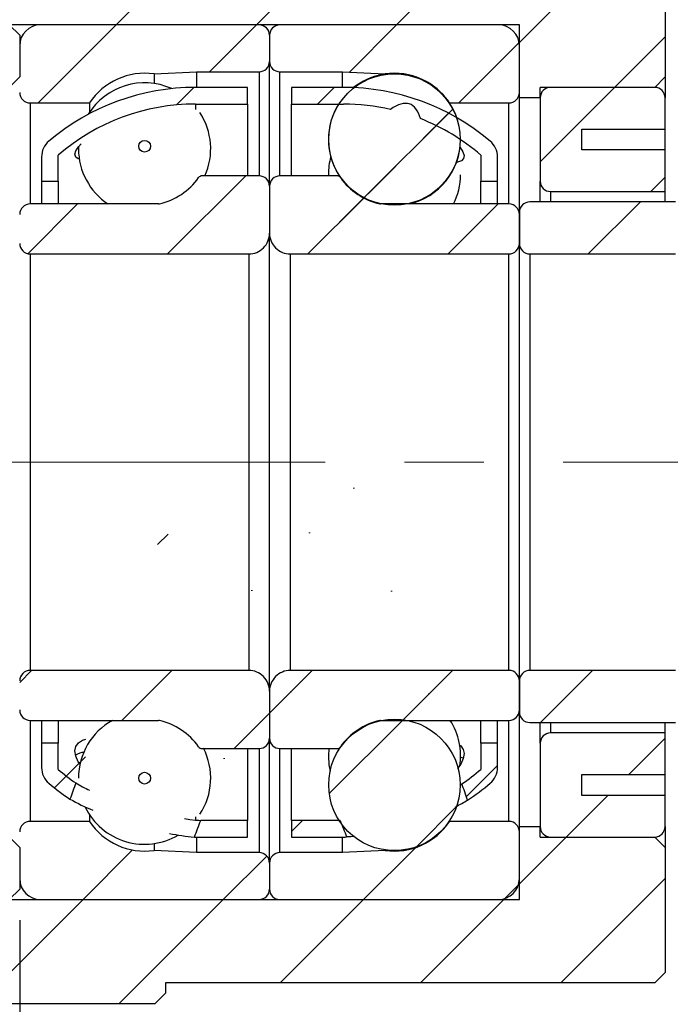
# Model space of a CAD drawing. Header units: millimetres. Extents: x 7 to 295, y 72 to 193.
# Tile 7 of 7: x 247 to 268, y 97 to 129. Entities that reach past the tile are written whole.
import ezdxf

# ---------------------------------------------------------------- set-up
doc = ezdxf.new("R2010")
doc.units = ezdxf.units.MM
doc.linetypes.add('CENTERX2', pattern=[20.319999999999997, 12.7, -2.54, 2.54, -2.54])
doc.layers.add('FORMAT', color=7, linetype='Continuous')
doc.styles.add('SLDTEXTSTYLE0', font='TXT', dxfattribs={"width": 0.75})
doc.dimstyles.new('SLDDIMSTYLE0', dxfattribs={"dimtxt": 3.5, "dimasz": 2.5, "dimexe": 0, "dimexo": 0.0625, "dimgap": 0.875, "dimtad": 1, "dimlfac": 1.5, "dimrnd": 1e-09, "dimzin": 12, "dimdsep": 46, "dimtxsty": 'SLDTEXTSTYLE0', "dimsah": 1, "dimcen": 0.09, "dimadec": 0, "dimazin": 3, "dimtfac": 1, "dimtofl": 0, "dimtmove": 0, "dimatfit": 3, "dimfxl": 0, "dimfrac": 2, "dimtolj": 1, "dimtzin": 12, "dimarcsym": 0})
doc.dimstyles.new('SLDDIMSTYLE3', dxfattribs={"dimtxt": 3.5, "dimasz": 2.5, "dimexe": 0, "dimexo": 0.0625, "dimgap": 0.875, "dimtad": 1, "dimlfac": 1.5, "dimrnd": 1e-09, "dimzin": 12, "dimdsep": 46, "dimtxsty": 'SLDTEXTSTYLE0', "dimsah": 1, "dimcen": 0.09, "dimadec": 0, "dimazin": 3, "dimtfac": 1, "dimtmove": 0, "dimatfit": 0, "dimfxl": 0, "dimfrac": 2, "dimtolj": 1, "dimtzin": 12, "dimarcsym": 0})
pattern_1 = [(45, (0, 0), (-2.245064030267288, 2.245064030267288), [])]

# ---------------------------------------------------------------- blocks, each defined once
blk = doc.blocks.new('_D_15')
at = {"layer": 'FORMAT', "color": 7}
for p, q in [((267.5066999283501, 132.0294654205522), (267.50669992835, 143.0294654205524)), ((275.5066999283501, 127.0294654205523), (275.5066999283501, 143.0294654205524)), ((267.50669992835, 142.0294654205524), (275.5066999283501, 142.0294654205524))]:
    blk.add_line(p, q, dxfattribs=at)
for points in [[(267.50669992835, 142.0294654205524), (270.00669992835, 141.7794654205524), (270.00669992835, 142.2794654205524)], [(275.5066999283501, 142.0294654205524), (273.0066999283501, 142.2794654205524), (273.0066999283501, 141.7794654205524)]]:
    blk.add_solid(points, dxfattribs=at)
at = {"layer": 'FORMAT', "color": 7, "insert": (269.0299159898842, 146.5412023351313), "char_height": 3.5, "attachment_point": 1, "style": 'SLDTEXTSTYLE0'}
blk.add_mtext('12', dxfattribs=at)
blk = doc.blocks.new('_D_18')
at = {"layer": 'FORMAT', "color": 7}
for p, q in [((275.5066999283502, 102.3627987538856), (275.5066999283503, 89.2688844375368)), ((246.8400332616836, 100.0294654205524), (246.8400332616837, 89.26888443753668)), ((246.8400332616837, 90.26888443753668), (275.5066999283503, 90.2688844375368))]:
    blk.add_line(p, q, dxfattribs=at)
for points in [[(246.8400332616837, 90.26888443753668), (249.3400332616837, 90.0188844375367), (249.3400332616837, 90.5188844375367)], [(275.5066999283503, 90.2688844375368), (273.0066999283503, 90.51888443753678), (273.0066999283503, 90.01888443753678)]]:
    blk.add_solid(points, dxfattribs=at)
at = {"layer": 'FORMAT', "color": 7, "insert": (258.5040722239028, 94.78062135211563), "char_height": 3.5, "attachment_point": 1, "style": 'SLDTEXTSTYLE0'}
blk.add_mtext('43', dxfattribs=at)
blk = doc.blocks.new('_D_19')
at = {"layer": 'FORMAT', "color": 7}
for p, q in [((246.8400332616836, 100.0294654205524), (246.8400332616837, 89.35832703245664)), ((240.173366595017, 96.69613208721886), (240.173366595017, 89.35832703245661)), ((240.173366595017, 90.35832703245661), (234.673366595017, 90.35832703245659)), ((240.173366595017, 90.35832703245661), (246.8400332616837, 90.35832703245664)), ((246.8400332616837, 90.35832703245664), (252.3400332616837, 90.35832703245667))]:
    blk.add_line(p, q, dxfattribs=at)
for points in [[(240.173366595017, 90.35832703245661), (237.673366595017, 90.6083270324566), (237.673366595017, 90.1083270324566)], [(246.8400332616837, 90.35832703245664), (249.3400332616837, 90.10832703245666), (249.3400332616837, 90.60832703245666)]]:
    blk.add_solid(points, dxfattribs=at)
at = {"layer": 'FORMAT', "color": 7, "insert": (241.062766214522, 94.87006394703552), "char_height": 3.5, "attachment_point": 1, "style": 'SLDTEXTSTYLE0'}
blk.add_mtext('10', dxfattribs=at)
blk = doc.blocks.new('_D_20')
at = {"layer": 'FORMAT', "color": 7}
for p, q in [((246.1733665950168, 121.3627987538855), (233.7046179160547, 121.3627987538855)), ((234.7046179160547, 121.3627987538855), (234.7046179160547, 108.0294654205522)), ((246.1733665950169, 108.0294654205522), (233.7046179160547, 108.0294654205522))]:
    blk.add_line(p, q, dxfattribs=at)
for points in [[(234.7046179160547, 121.3627987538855), (234.4546179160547, 118.8627987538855), (234.9546179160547, 118.8627987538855)], [(234.7046179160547, 108.0294654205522), (234.9546179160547, 110.5294654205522), (234.4546179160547, 110.5294654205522)]]:
    blk.add_solid(points, dxfattribs=at)
at = {"layer": 'FORMAT', "color": 7, "char_height": 3.5, "attachment_point": 1, "rotation": 90.00000000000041, "style": 'SLDTEXTSTYLE0'}
for s, insert in [('20', (230.139408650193, 114.4714923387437)), ('%%c', (230.1928808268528, 109.1930549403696))]:
    blk.add_mtext(s, dxfattribs=dict(at, insert=insert))

msp = doc.modelspace()

# ---------------------------------------------------------------- hatches: boundary and pattern name
at = {"layer": 'FORMAT', "linetype": 'Continuous', "lineweight": 18}
h = msp.add_hatch(dxfattribs=at)
h.set_pattern_fill('ANSI31', color=256, style=0)
h.set_pattern_definition(pattern_1)
h.paths.add_polyline_path([(263.5066999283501, 126.6961320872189), (267.1733665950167, 126.6961320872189), (267.5066999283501, 127.0294654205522), (267.5066999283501, 131.0294654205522), (267.1733665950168, 131.3627987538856), (251.5066999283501, 131.3627987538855), (251.5066999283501, 131.6961320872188), (251.1733665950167, 132.0294654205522), (245.8400332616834, 132.0294654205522), (245.5066999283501, 131.6961320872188), (245.5066999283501, 129.0294654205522), (245.8400332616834, 128.6961320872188), (262.8400332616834, 128.6961320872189), (262.8400332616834, 126.3627987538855), (263.5066999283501, 126.3627987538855)], flags=0)
h = msp.add_hatch(dxfattribs=at)
h.set_pattern_fill('ANSI31', color=256, style=0)
h.set_pattern_definition(pattern_1)
edge = h.paths.add_edge_path(flags=0)
edge.add_line((254.8400332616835, 127.5294654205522), (254.8400332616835, 128.3627987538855))
edge.add_arc((254.5066999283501, 128.3627987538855), 0.3333333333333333, 0, 90)
edge.add_line((254.5066999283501, 128.6961320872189), (247.5066999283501, 128.6961320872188))
edge.add_arc((247.5066999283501, 128.0294654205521), 0.6666666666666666, 90, 179.9999999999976)
edge.add_line((246.8400332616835, 128.0294654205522), (246.8400332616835, 126.5294654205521))
edge.add_arc((247.1733665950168, 126.5294654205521), 0.3333333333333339, 180, 270.0000000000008)
edge.add_line((247.1733665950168, 126.1961320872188), (249.0739169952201, 126.1961320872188))
edge.add_arc((250.8400332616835, 125.0294654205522), 2.116666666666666, 81.81612905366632, 146.5519206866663, ccw=False)
edge.add_line((251.1413413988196, 127.124576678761), (252.5066999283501, 127.1961320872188))
edge.add_line((252.5066999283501, 127.1961320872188), (254.5066999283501, 127.1961320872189))
edge.add_arc((254.5066999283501, 127.5294654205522), 0.3333333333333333, 270.0000000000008, 360.0000000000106)
h = msp.add_hatch(dxfattribs=at)
h.set_pattern_fill('ANSI31', color=256, style=0)
h.set_pattern_definition(pattern_1)
edge = h.paths.add_edge_path(flags=0)
edge.add_line((262.1733665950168, 128.6961320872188), (255.1733665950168, 128.6961320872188))
edge.add_arc((255.1733665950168, 128.3627987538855), 0.3333333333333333, 90, 180)
edge.add_line((254.8400332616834, 128.3627987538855), (254.8400332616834, 127.5294654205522))
edge.add_arc((255.1733665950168, 127.5294654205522), 0.3333333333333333, 179.9999999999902, 270.0000000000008)
edge.add_line((255.1733665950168, 127.1961320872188), (257.1733665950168, 127.1961320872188))
edge.add_line((257.1733665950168, 127.1961320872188), (258.5387251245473, 127.124576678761))
edge.add_arc((258.8400332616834, 125.0294654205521), 2.116666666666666, 33.448079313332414, 98.18387094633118, ccw=False)
edge.add_line((260.6061495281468, 126.1961320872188), (262.5066999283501, 126.1961320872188))
edge.add_arc((262.5066999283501, 126.5294654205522), 0.3333333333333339, 270.0000000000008, 360.0000000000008)
edge.add_line((262.8400332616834, 126.5294654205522), (262.8400332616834, 128.0294654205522))
edge.add_arc((262.1733665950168, 128.0294654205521), 0.6666666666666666, 4.88533199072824e-12, 90)
h = msp.add_hatch(dxfattribs=at)
h.set_pattern_fill('ANSI31', color=256, style=0)
h.set_pattern_definition(pattern_1)
edge = h.paths.add_edge_path(flags=0)
edge.add_arc((258.8400332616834, 125.0270691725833), 2.104937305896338, 0, 360)
h = msp.add_hatch(dxfattribs=at)
h.set_pattern_fill('ANSI31', color=256, style=0)
h.set_pattern_definition(pattern_1)
edge = h.paths.add_edge_path(flags=0)
edge.add_arc((252.4733665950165, 119.4196014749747), 6.74319727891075, 89.99999999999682, 130.7310725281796, ccw=False)
edge.add_line((252.4733665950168, 126.1627987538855), (254.1400332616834, 126.1627987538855))
edge.add_line((254.1400332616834, 126.1627987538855), (254.1400332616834, 126.6961320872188))
edge.add_line((254.1400332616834, 126.6961320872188), (252.4733665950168, 126.6961320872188))
edge.add_arc((252.4733665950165, 119.4196014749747), 7.276530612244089, 89.99999999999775, 130.2031683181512)
edge.add_arc((248.2066999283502, 124.4679533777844), 0.6666666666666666, 130.2031683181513, 180)
edge.add_line((247.5400332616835, 124.4679533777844), (247.5400332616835, 123.6961320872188))
edge.add_line((247.5400332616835, 123.6961320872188), (248.0733665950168, 123.6961320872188))
edge.add_line((248.0733665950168, 123.6961320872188), (248.0733665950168, 124.5294654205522))
h = msp.add_hatch(dxfattribs=at)
h.set_pattern_fill('ANSI31', color=256, style=0)
h.set_pattern_definition(pattern_1)
edge = h.paths.add_edge_path(flags=0)
edge.add_line((255.5400332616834, 126.6961320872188), (255.5400332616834, 126.1627987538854))
edge.add_line((255.5400332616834, 126.1627987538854), (257.2066999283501, 126.1627987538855))
edge.add_arc((257.2066999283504, 119.4196014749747), 6.74319727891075, 77.0752997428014, 90.00000000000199, ccw=False)
edge.add_ellipse((254.97655824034, 114.6961320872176), major_axis=(4.360883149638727, 11.46339195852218), ratio=0.1728516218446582, start_angle=-12.998700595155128, end_angle=14.260785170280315, ccw=False)
edge.add_arc((257.2066999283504, 119.4196014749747), 6.74319727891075, 49.26892747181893, 68.56123237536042, ccw=False)
edge.add_line((261.6066999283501, 124.5294654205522), (261.6066999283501, 123.6961320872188))
edge.add_line((261.6066999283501, 123.6961320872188), (262.1400332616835, 123.6961320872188))
edge.add_line((262.1400332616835, 123.6961320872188), (262.1400332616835, 124.4679533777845))
edge.add_arc((261.4733665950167, 124.4679533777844), 0.6666666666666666, 1.221332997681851e-12, 49.79683168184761)
edge.add_arc((257.2066999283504, 119.4196014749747), 7.276530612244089, 49.79683168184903, 90.00000000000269)
edge.add_line((257.2066999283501, 126.6961320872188), (255.5400332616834, 126.6961320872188))
h = msp.add_hatch(dxfattribs=at)
h.set_pattern_fill('ANSI31', color=256, style=0)
h.set_pattern_definition(pattern_1)
edge = h.paths.add_edge_path(flags=0)
edge.add_line((267.5066999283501, 124.6961320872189), (264.8400332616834, 124.6961320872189))
edge.add_line((264.8400332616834, 124.6961320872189), (264.8400332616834, 125.3627987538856))
edge.add_line((264.8400332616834, 125.3627987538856), (267.5066999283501, 125.3627987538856))
edge.add_line((267.5066999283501, 125.3627987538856), (267.5066999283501, 126.3627987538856))
edge.add_arc((267.1733665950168, 126.3627987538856), 0.3333333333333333, 0, 90.00000000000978)
edge.add_line((267.1733665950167, 126.6961320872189), (263.8400332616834, 126.6961320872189))
edge.add_arc((263.8400332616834, 126.3627987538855), 0.3333333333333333, 90, 180)
edge.add_line((263.5066999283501, 126.3627987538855), (263.5066999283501, 123.6961320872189))
edge.add_arc((263.8400332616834, 123.6961320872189), 0.3333333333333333, 180, 270.0000000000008)
edge.add_line((263.8400332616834, 123.3627987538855), (267.5066999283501, 123.3627987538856))
edge.add_line((267.5066999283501, 123.3627987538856), (267.5066999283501, 124.6961320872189))
h = msp.add_hatch(dxfattribs=at)
h.set_pattern_fill('ANSI31', color=256, style=0)
h.set_pattern_definition(pattern_1)
edge = h.paths.add_edge_path(flags=0)
edge.add_arc((250.8400332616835, 124.8121042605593), 0.1881303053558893, 0, 360)
h = msp.add_hatch(dxfattribs=at)
h.set_pattern_fill('ANSI31', color=256, style=0)
h.set_pattern_definition(pattern_1)
edge = h.paths.add_edge_path(flags=0)
edge.add_line((246.8400332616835, 122.6294654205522), (246.8400332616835, 121.6961320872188))
edge.add_arc((247.1733665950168, 121.6961320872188), 0.3333333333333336, 180, 270.0000000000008)
edge.add_line((247.1733665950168, 121.3627987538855), (254.1733665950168, 121.3627987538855))
edge.add_arc((254.1733665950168, 122.0294654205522), 0.6666666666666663, 270.0000000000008, 360.0000000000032)
edge.add_line((254.8400332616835, 122.0294654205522), (254.8400332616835, 123.5294654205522))
edge.add_arc((254.5066999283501, 123.5294654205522), 0.333333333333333, 0, 90)
edge.add_line((254.5066999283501, 123.8627987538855), (252.6764700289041, 123.8627987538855))
edge.add_arc((252.6764700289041, 123.7294654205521), 0.1333333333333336, 90, 144.7056053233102)
edge.add_arc((250.8400332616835, 125.0294654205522), 2.116666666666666, 282.89262666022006, 324.70560532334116, ccw=False)
edge.add_arc((251.2825638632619, 123.0961320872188), 0.1333333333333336, 270, 282.8926266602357, ccw=False)
edge.add_line((251.2825638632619, 122.9627987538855), (247.1733665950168, 122.9627987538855))
edge.add_arc((247.1733665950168, 122.6294654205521), 0.3333333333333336, 90, 179.9999999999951)
h = msp.add_hatch(dxfattribs=at)
h.set_pattern_fill('ANSI31', color=256, style=0)
h.set_pattern_definition(pattern_1)
edge = h.paths.add_edge_path(flags=0)
edge.add_line((255.5066999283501, 121.3627987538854), (262.5066999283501, 121.3627987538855))
edge.add_arc((262.5066999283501, 121.6961320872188), 0.3333333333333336, 270.0000000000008, 360.0000000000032)
edge.add_line((262.8400332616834, 121.6961320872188), (262.8400332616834, 122.6294654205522))
edge.add_arc((262.5066999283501, 122.6294654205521), 0.3333333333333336, 7.327997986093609e-12, 90)
edge.add_line((262.5066999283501, 122.9627987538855), (258.397502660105, 122.9627987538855))
edge.add_arc((258.397502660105, 123.0961320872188), 0.1333333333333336, 257.1073733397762, 270, ccw=False)
edge.add_arc((258.8400332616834, 125.0294654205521), 2.116666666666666, 215.2943946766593, 257.1073733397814, ccw=False)
edge.add_arc((257.0035964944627, 123.7294654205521), 0.1333333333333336, 35.29439467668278, 90)
edge.add_line((257.0035964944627, 123.8627987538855), (255.1733665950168, 123.8627987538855))
edge.add_arc((255.1733665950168, 123.5294654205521), 0.333333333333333, 90, 180)
edge.add_line((254.8400332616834, 123.5294654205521), (254.8400332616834, 122.0294654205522))
edge.add_arc((255.5066999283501, 122.0294654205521), 0.6666666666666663, 179.9999999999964, 270.0000000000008)
h = msp.add_hatch(dxfattribs=at)
h.set_pattern_fill('ANSI31', color=256, style=0)
h.set_pattern_definition(pattern_1)
edge = h.paths.add_edge_path(flags=0)
edge.add_line((267.8400332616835, 121.3627987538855), (268.1733665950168, 121.6961320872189))
edge.add_line((268.1733665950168, 121.6961320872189), (268.1733665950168, 122.6961320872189))
edge.add_line((268.1733665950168, 122.6961320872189), (267.8400332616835, 123.0294654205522))
edge.add_line((267.8400332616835, 123.0294654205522), (263.1733665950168, 123.0294654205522))
edge.add_arc((263.1733665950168, 122.6961320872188), 0.3333333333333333, 90, 179.9999999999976)
edge.add_line((262.8400332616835, 122.6961320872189), (262.8400332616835, 121.6961320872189))
edge.add_arc((263.1733665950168, 121.6961320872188), 0.3333333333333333, 179.9999999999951, 270.0000000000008)
edge.add_line((263.1733665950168, 121.3627987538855), (267.8400332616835, 121.3627987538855))
h = msp.add_hatch(dxfattribs=at)
h.set_pattern_fill('ANSI31', color=256, style=0)
h.set_pattern_definition(pattern_1)
edge = h.paths.add_edge_path(flags=0)
edge.add_arc((248.2066999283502, 104.9243107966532), 0.6666666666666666, 180, 229.7968316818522)
edge.add_arc((252.4733665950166, 109.9726626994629), 7.276530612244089, 229.79683168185, 236.4214653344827)
edge.add_ellipse((254.7035082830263, 114.6961320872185), major_axis=(-21.91929088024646, -58.58741863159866), ratio=0.03389098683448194, start_angle=280.8211009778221, end_angle=281.33406403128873, ccw=False)
edge.add_arc((252.4733665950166, 109.9726626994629), 6.74319727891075, 229.2689274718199, 235.3354720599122, ccw=False)
edge.add_line((248.0733665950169, 104.8627987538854), (248.0733665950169, 105.6961320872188))
edge.add_line((248.0733665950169, 105.6961320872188), (247.5400332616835, 105.6961320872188))
edge.add_line((247.5400332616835, 105.6961320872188), (247.5400332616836, 104.9243107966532))
h = msp.add_hatch(dxfattribs=at)
h.set_pattern_fill('ANSI31', color=256, style=0)
h.set_pattern_definition(pattern_1)
edge = h.paths.add_edge_path(flags=0)
edge.add_ellipse((254.976558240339, 114.6961320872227), major_axis=(14.16619080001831, -37.82967806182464), ratio=0.05248159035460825, start_angle=72.26210900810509, end_angle=73.07896977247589, ccw=False)
edge.add_arc((257.2066999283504, 109.9726626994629), 7.276530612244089, 303.1284190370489, 310.2031683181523)
edge.add_arc((261.4733665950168, 104.9243107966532), 0.6666666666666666, 310.2031683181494, 360.0000000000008)
edge.add_line((262.1400332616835, 104.9243107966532), (262.1400332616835, 105.6961320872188))
edge.add_line((262.1400332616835, 105.6961320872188), (261.6066999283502, 105.6961320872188))
edge.add_line((261.6066999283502, 105.6961320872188), (261.6066999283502, 104.8627987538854))
edge.add_arc((257.2066999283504, 109.9726626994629), 6.74319727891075, 304.2220474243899, 310.73107252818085, ccw=False)
h = msp.add_hatch(dxfattribs=at)
h.set_pattern_fill('ANSI31', color=256, style=0)
h.set_pattern_definition(pattern_1)
edge = h.paths.add_edge_path(flags=0)
edge.add_line((254.1400332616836, 102.6961320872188), (254.1400332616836, 103.2294654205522))
edge.add_line((254.1400332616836, 103.2294654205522), (252.6386707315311, 103.2294654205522))
edge.add_ellipse((254.7035082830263, 114.6961320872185), major_axis=(-21.91929088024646, -58.58741863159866), ratio=0.03389098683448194, start_angle=78.90842650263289, end_angle=79.44064476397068, ccw=False)
edge.add_arc((252.4733665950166, 109.9726626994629), 7.276530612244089, 269.6996565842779, 270.0000000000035)
edge.add_line((252.4733665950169, 102.6961320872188), (254.1400332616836, 102.6961320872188))
h = msp.add_hatch(dxfattribs=at)
h.set_pattern_fill('ANSI31', color=256, style=0)
h.set_pattern_definition(pattern_1)
edge = h.paths.add_edge_path(flags=0)
edge.add_ellipse((254.976558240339, 114.6961320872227), major_axis=(14.16619080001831, -37.82967806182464), ratio=0.05248159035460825, start_angle=286.51526881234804, end_angle=287.3636160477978, ccw=False)
edge.add_line((257.1001397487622, 103.2294654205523), (255.5400332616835, 103.2294654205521))
edge.add_line((255.5400332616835, 103.2294654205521), (255.5400332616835, 102.6961320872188))
edge.add_line((255.5400332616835, 102.6961320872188), (257.2066999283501, 102.6961320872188))
edge.add_arc((257.2066999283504, 109.9726626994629), 7.276530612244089, 269.9999999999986, 270.8083250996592)
h = msp.add_hatch(dxfattribs=at)
h.set_pattern_fill('ANSI31', color=256, style=0)
h.set_pattern_definition(pattern_1)
edge = h.paths.add_edge_path(flags=0)
edge.add_line((254.1733665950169, 108.0294654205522), (247.1733665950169, 108.0294654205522))
edge.add_arc((247.1733665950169, 107.6961320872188), 0.3333333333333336, 90, 180.0000000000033)
edge.add_line((246.8400332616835, 107.6961320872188), (246.8400332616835, 106.7627987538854))
edge.add_arc((247.1733665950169, 106.7627987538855), 0.3333333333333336, 180.0000000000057, 270.0000000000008)
edge.add_line((247.1733665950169, 106.4294654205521), (251.2825638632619, 106.4294654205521))
edge.add_arc((251.2825638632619, 106.2961320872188), 0.1333333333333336, 77.10737333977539, 89.9999999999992, ccw=False)
edge.add_arc((250.8400332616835, 104.3627987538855), 2.116666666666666, 35.29439467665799, 77.10737333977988, ccw=False)
edge.add_arc((252.6764700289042, 105.6627987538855), 0.1333333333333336, 215.2943946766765, 270.0000000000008)
edge.add_line((252.6764700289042, 105.5294654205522), (254.5066999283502, 105.5294654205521))
edge.add_arc((254.5066999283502, 105.8627987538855), 0.333333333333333, 270.0000000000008, 360.0000000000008)
edge.add_line((254.8400332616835, 105.8627987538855), (254.8400332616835, 107.3627987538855))
edge.add_arc((254.1733665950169, 107.3627987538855), 0.6666666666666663, 359.9999999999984, 450.0000000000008)
h = msp.add_hatch(dxfattribs=at)
h.set_pattern_fill('ANSI31', color=256, style=0)
h.set_pattern_definition(pattern_1)
edge = h.paths.add_edge_path(flags=0)
edge.add_line((262.8400332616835, 106.7627987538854), (262.8400332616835, 107.6961320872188))
edge.add_arc((262.5066999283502, 107.6961320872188), 0.3333333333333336, 0, 90)
edge.add_line((262.5066999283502, 108.0294654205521), (255.5066999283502, 108.0294654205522))
edge.add_arc((255.5066999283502, 107.3627987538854), 0.6666666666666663, 90, 180.0000000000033)
edge.add_line((254.8400332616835, 107.3627987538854), (254.8400332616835, 105.8627987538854))
edge.add_arc((255.1733665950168, 105.8627987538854), 0.333333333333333, 180, 270.0000000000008)
edge.add_line((255.1733665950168, 105.5294654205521), (257.0035964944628, 105.5294654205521))
edge.add_arc((257.0035964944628, 105.6627987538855), 0.1333333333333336, 270.0000000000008, 324.705605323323)
edge.add_arc((258.8400332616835, 104.3627987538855), 2.116666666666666, 102.89262666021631, 144.7056053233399, ccw=False)
edge.add_arc((258.3975026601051, 106.2961320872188), 0.1333333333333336, 89.9999999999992, 102.8926266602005, ccw=False)
edge.add_line((258.3975026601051, 106.4294654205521), (262.5066999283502, 106.4294654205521))
edge.add_arc((262.5066999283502, 106.7627987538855), 0.3333333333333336, 270.0000000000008, 359.999999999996)
h = msp.add_hatch(dxfattribs=at)
h.set_pattern_fill('ANSI31', color=256, style=0)
h.set_pattern_definition(pattern_1)
edge = h.paths.add_edge_path(flags=0)
edge.add_line((268.1733665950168, 107.6961320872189), (267.8400332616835, 108.0294654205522))
edge.add_line((267.8400332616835, 108.0294654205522), (263.1733665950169, 108.0294654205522))
edge.add_arc((263.1733665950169, 107.6961320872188), 0.3333333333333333, 90, 179.9999999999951)
edge.add_line((262.8400332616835, 107.6961320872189), (262.8400332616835, 106.6961320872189))
edge.add_arc((263.1733665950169, 106.6961320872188), 0.3333333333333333, 179.9999999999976, 270.0000000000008)
edge.add_line((263.1733665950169, 106.3627987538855), (267.8400332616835, 106.3627987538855))
edge.add_line((267.8400332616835, 106.3627987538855), (268.1733665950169, 106.6961320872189))
edge.add_line((268.1733665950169, 106.6961320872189), (268.1733665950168, 107.6961320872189))
h = msp.add_hatch(dxfattribs=at)
h.set_pattern_fill('ANSI31', color=256, style=0)
h.set_pattern_definition(pattern_1)
edge = h.paths.add_edge_path(flags=0)
edge.add_arc((258.8400332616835, 104.3651950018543), 2.104937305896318, 0, 360)
h = msp.add_hatch(dxfattribs=at)
h.set_pattern_fill('ANSI31', color=256, style=0)
h.set_pattern_definition(pattern_1)
edge = h.paths.add_edge_path(flags=0)
edge.add_line((267.5066999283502, 104.0294654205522), (264.8400332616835, 104.0294654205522))
edge.add_line((264.8400332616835, 104.0294654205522), (264.8400332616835, 104.6961320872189))
edge.add_line((264.8400332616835, 104.6961320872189), (267.5066999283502, 104.6961320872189))
edge.add_line((267.5066999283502, 104.6961320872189), (267.5066999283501, 106.0294654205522))
edge.add_line((267.5066999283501, 106.0294654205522), (263.8400332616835, 106.0294654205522))
edge.add_arc((263.8400332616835, 105.6961320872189), 0.3333333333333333, 90, 180.0000000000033)
edge.add_line((263.5066999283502, 105.6961320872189), (263.5066999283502, 103.0294654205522))
edge.add_arc((263.8400332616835, 103.0294654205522), 0.3333333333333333, 180, 270.0000000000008)
edge.add_line((263.8400332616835, 102.6961320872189), (267.1733665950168, 102.6961320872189))
edge.add_arc((267.1733665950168, 103.0294654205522), 0.3333333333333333, 270.0000000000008, 360.0000000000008)
edge.add_line((267.5066999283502, 103.0294654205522), (267.5066999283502, 104.0294654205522))
h = msp.add_hatch(dxfattribs=at)
h.set_pattern_fill('ANSI31', color=256, style=0)
h.set_pattern_definition(pattern_1)
edge = h.paths.add_edge_path(flags=0)
edge.add_arc((250.8400332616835, 104.5801599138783), 0.1881303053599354, 0, 360)
h = msp.add_hatch(dxfattribs=at)
h.set_pattern_fill('ANSI31', color=256, style=0)
h.set_pattern_definition(pattern_1)
edge = h.paths.add_edge_path(flags=0)
edge.add_line((247.5066999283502, 100.6961320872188), (254.5066999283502, 100.6961320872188))
edge.add_arc((254.5066999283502, 101.0294654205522), 0.3333333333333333, 270.0000000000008, 360.0000000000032)
edge.add_line((254.8400332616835, 101.0294654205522), (254.8400332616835, 101.8627987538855))
edge.add_arc((254.5066999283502, 101.8627987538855), 0.3333333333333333, 359.9999999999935, 450.0000000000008)
edge.add_line((254.5066999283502, 102.1961320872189), (252.5066999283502, 102.1961320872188))
edge.add_line((252.5066999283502, 102.1961320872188), (251.1413413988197, 102.2676874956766))
edge.add_arc((250.8400332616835, 104.3627987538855), 2.116666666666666, 213.448079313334, 278.1838709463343, ccw=False)
edge.add_line((249.0739169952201, 103.1961320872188), (247.1733665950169, 103.1961320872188))
edge.add_arc((247.1733665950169, 102.8627987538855), 0.3333333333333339, 90, 180)
edge.add_line((246.8400332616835, 102.8627987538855), (246.8400332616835, 101.3627987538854))
edge.add_arc((247.5066999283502, 101.3627987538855), 0.6666666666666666, 180.0000000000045, 270.0000000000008)
h = msp.add_hatch(dxfattribs=at)
h.set_pattern_fill('ANSI31', color=256, style=0)
h.set_pattern_definition(pattern_1)
edge = h.paths.add_edge_path(flags=0)
edge.add_line((254.8400332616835, 101.8627987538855), (254.8400332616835, 101.0294654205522))
edge.add_arc((255.1733665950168, 101.0294654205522), 0.3333333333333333, 180, 270.0000000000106)
edge.add_line((255.1733665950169, 100.6961320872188), (262.1733665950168, 100.6961320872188))
edge.add_arc((262.1733665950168, 101.3627987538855), 0.6666666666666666, 270.0000000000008, 359.9999999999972)
edge.add_line((262.8400332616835, 101.3627987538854), (262.8400332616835, 102.8627987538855))
edge.add_arc((262.5066999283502, 102.8627987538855), 0.3333333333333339, 0, 90)
edge.add_line((262.5066999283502, 103.1961320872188), (260.6061495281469, 103.1961320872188))
edge.add_arc((258.8400332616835, 104.3627987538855), 2.116666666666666, 261.81612905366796, 326.55192068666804, ccw=False)
edge.add_line((258.5387251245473, 102.2676874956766), (257.1733665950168, 102.1961320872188))
edge.add_line((257.1733665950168, 102.1961320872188), (255.1733665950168, 102.1961320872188))
edge.add_arc((255.1733665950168, 101.8627987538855), 0.3333333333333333, 90, 180.0000000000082)
h = msp.add_hatch(dxfattribs=at)
h.set_pattern_fill('ANSI31', color=256, style=0)
h.set_pattern_definition(pattern_1)
h.paths.add_polyline_path([(245.5066999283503, 102.6961320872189), (240.5066999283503, 102.696132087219), (240.1733665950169, 102.3627987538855), (240.173366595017, 97.69613208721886), (240.5066999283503, 97.36279875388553), (245.1733665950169, 97.36279875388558), (245.5066999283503, 97.69613208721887), (245.5066999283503, 100.6961320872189), (246.5066999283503, 100.696132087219), (246.8400332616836, 101.0294654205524), (246.8400332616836, 102.3627987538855), (246.1733665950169, 103.0294654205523), (245.5066999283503, 103.0294654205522)], flags=0)
h = msp.add_hatch(dxfattribs=at)
h.set_pattern_fill('ANSI31', color=256, style=0)
h.set_pattern_definition(pattern_1)
h.paths.add_polyline_path([(267.1733665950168, 102.6961320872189), (263.5066999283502, 102.6961320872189), (263.5066999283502, 103.0294654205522), (262.8400332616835, 103.0294654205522), (262.8400332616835, 100.6961320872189), (245.8400332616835, 100.6961320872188), (245.5066999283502, 100.3627987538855), (245.5066999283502, 97.6961320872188), (245.8400332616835, 97.36279875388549), (251.1733665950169, 97.36279875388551), (251.5066999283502, 97.69613208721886), (251.5066999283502, 98.02946542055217), (267.1733665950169, 98.02946542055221), (267.5066999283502, 98.36279875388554), (267.5066999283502, 102.3627987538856)], flags=0)

# ---------------------------------------------------------------- linework, layer by layer
at = {"color": 7, "linetype": 'Continuous', "lineweight": 25}
for p, q in [((267.5066999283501, 131.0294654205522), (267.5066999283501, 127.0294654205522)), ((262.8400332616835, 128.6961320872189), (245.8400332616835, 128.6961320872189)), ((246.5066999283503, 128.6961320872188), (246.8400332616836, 128.3627987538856)), ((254.5066999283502, 128.6961320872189), (247.5066999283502, 128.6961320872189)), ((262.1733665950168, 128.6961320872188), (255.1733665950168, 128.6961320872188)), ((262.8400332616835, 126.3627987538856), (262.8400332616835, 128.6961320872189)), ((246.8400332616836, 128.3627987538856), (246.8400332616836, 127.0294654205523)), ((254.8400332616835, 128.3627987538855), (254.8400332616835, 127.5294654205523)), ((262.8400332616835, 126.5294654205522), (262.8400332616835, 128.0294654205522)), ((254.8400332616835, 123.5294654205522), (254.8400332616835, 127.5294654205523)), ((251.1413413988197, 127.1245766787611), (252.5066999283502, 127.1961320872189)), ((251.1413413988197, 127.1245766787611), (251.1413413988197, 126.8201718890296)), ((252.5066999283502, 127.1961320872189), (252.5066999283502, 126.6961320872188)), ((252.5066999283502, 127.1961320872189), (254.5066999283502, 127.1961320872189)), ((255.1733665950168, 127.1961320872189), (257.1733665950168, 127.1961320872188)), ((257.1733665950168, 126.6961320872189), (257.1733665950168, 127.1961320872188)), ((257.1733665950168, 127.1961320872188), (258.5387251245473, 127.124576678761)), ((258.5387251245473, 127.1221804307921), (258.5387251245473, 127.124576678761)), ((246.8400332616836, 127.0294654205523), (246.1733665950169, 126.3627987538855)), ((267.5066999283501, 127.0294654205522), (267.1733665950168, 126.6961320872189)), ((267.5066999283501, 127.0294654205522), (267.5066999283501, 126.3627987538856)), ((254.1400332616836, 126.6961320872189), (252.4733665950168, 126.6961320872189)), ((254.1400332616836, 126.1627987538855), (254.1400332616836, 126.6961320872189)), ((257.2066999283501, 126.6961320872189), (255.5400332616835, 126.6961320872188)), ((255.5400332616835, 126.6961320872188), (255.5400332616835, 126.1627987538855)), ((263.5066999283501, 126.3627987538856), (263.5066999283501, 126.6961320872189)), ((267.1733665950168, 126.6961320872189), (263.5066999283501, 126.6961320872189)), ((267.1733665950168, 126.6961320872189), (263.8400332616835, 126.6961320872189)), ((247.1733665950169, 126.1961320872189), (249.0739169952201, 126.1961320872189)), ((249.0739169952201, 126.1961320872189), (249.0739169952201, 125.8917272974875)), ((252.4733665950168, 126.1627987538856), (254.1400332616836, 126.1627987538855)), ((254.1400332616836, 126.1627987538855), (254.1400332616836, 123.8627987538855)), ((255.5400332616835, 123.8627987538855), (255.5400332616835, 126.1627987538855)), ((255.5400332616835, 126.1627987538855), (257.2066999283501, 126.1627987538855)), ((260.6061495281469, 126.19373583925), (260.6061495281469, 126.1961320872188)), ((260.6061495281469, 126.1961320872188), (262.5066999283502, 126.1961320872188)), ((263.5066999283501, 126.3627987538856), (262.8400332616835, 126.3627987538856)), ((262.8400332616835, 122.6961320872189), (262.8400332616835, 126.3627987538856)), ((263.5066999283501, 126.3627987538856), (263.5066999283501, 123.6961320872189)), ((267.5066999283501, 125.3627987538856), (267.5066999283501, 126.3627987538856)), ((264.8400332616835, 125.3627987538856), (267.5066999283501, 125.3627987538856)), ((264.8400332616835, 124.6961320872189), (264.8400332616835, 125.3627987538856)), ((267.5066999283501, 124.6961320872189), (267.5066999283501, 125.3627987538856)), ((248.0733665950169, 123.6961320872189), (248.0733665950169, 124.5294654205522)), ((248.7251094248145, 124.8109381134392), (248.7233665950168, 124.7250606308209)), ((261.6066999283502, 124.5294654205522), (261.6066999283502, 123.6961320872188)), ((267.5066999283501, 124.6961320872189), (264.8400332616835, 124.6961320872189)), ((267.5066999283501, 123.3627987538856), (267.5066999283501, 124.6961320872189)), ((247.5400332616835, 124.4679533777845), (247.5400332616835, 123.6961320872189)), ((262.1400332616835, 123.6961320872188), (262.1400332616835, 124.4679533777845)), ((256.7233665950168, 123.9074354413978), (256.7238373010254, 123.8627987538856)), ((247.5400332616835, 123.6961320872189), (248.0733665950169, 123.6961320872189)), ((247.5400332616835, 123.6961320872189), (247.5400332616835, 122.9627987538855)), ((248.0733665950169, 123.6961320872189), (248.0733665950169, 122.9627987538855)), ((254.5066999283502, 123.8627987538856), (252.6764700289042, 123.8627987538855)), ((257.0035964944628, 123.8627987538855), (255.1733665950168, 123.8627987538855)), ((261.6066999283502, 123.6961320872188), (262.1400332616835, 123.6961320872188)), ((261.6066999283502, 122.9627987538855), (261.6066999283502, 123.6961320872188)), ((262.1400332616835, 122.9627987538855), (262.1400332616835, 123.6961320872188)), ((263.5066999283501, 123.0294654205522), (263.5066999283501, 123.6961320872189)), ((254.8400332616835, 123.5294654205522), (254.8400332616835, 122.0294654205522)), ((263.8400332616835, 123.3627987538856), (267.5066999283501, 123.3627987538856)), ((267.5066999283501, 123.0294654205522), (267.5066999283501, 123.3627987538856)), ((251.2825638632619, 122.9627987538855), (247.1733665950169, 122.9627987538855)), ((262.5066999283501, 122.9627987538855), (258.3975026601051, 122.9627987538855)), ((267.8400332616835, 123.0294654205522), (263.1733665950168, 123.0294654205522)), ((262.8400332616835, 122.6961320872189), (262.8400332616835, 121.6961320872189)), ((262.8400332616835, 121.6961320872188), (262.8400332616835, 122.6294654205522)), ((254.8400332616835, 107.3627987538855), (254.8400332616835, 122.0294654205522)), ((262.8400332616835, 107.6961320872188), (262.8400332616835, 121.6961320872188)), ((247.1733665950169, 121.3627987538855), (254.1733665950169, 121.3627987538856)), ((247.1733665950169, 121.3627987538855), (247.1733665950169, 108.0294654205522)), ((254.1733665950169, 121.3627987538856), (254.1733665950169, 108.0294654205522)), ((255.5066999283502, 108.0294654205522), (255.5066999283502, 121.3627987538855)), ((255.5066999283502, 121.3627987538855), (262.5066999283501, 121.3627987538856)), ((262.5066999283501, 108.0294654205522), (262.5066999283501, 121.3627987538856)), ((263.1733665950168, 121.3627987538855), (267.8400332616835, 121.3627987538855)), ((263.1733665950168, 121.3627987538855), (263.1733665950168, 108.0294654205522)), ((254.1733665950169, 108.0294654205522), (247.1733665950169, 108.0294654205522)), ((262.5066999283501, 108.0294654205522), (255.5066999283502, 108.0294654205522)), ((267.8400332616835, 108.0294654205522), (263.1733665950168, 108.0294654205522)), ((262.8400332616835, 106.7627987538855), (262.8400332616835, 107.6961320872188)), ((262.8400332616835, 107.6961320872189), (262.8400332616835, 106.6961320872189)), ((254.8400332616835, 107.3627987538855), (254.8400332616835, 105.8627987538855)), ((262.8400332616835, 103.0294654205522), (262.8400332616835, 106.6961320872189)), ((247.1733665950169, 106.4294654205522), (251.2825638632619, 106.4294654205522)), ((247.5400332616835, 106.4294654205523), (247.5400332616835, 105.6961320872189)), ((248.0733665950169, 106.4294654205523), (248.0733665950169, 105.6961320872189)), ((258.3975026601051, 106.4294654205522), (262.5066999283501, 106.4294654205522)), ((261.6066999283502, 105.6961320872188), (261.6066999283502, 106.4294654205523)), ((262.1400332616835, 105.6961320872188), (262.1400332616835, 106.4294654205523)), ((263.1733665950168, 106.3627987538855), (267.8400332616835, 106.3627987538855)), ((263.5066999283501, 105.6961320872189), (263.5066999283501, 106.3627987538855)), ((267.5066999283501, 106.0294654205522), (267.5066999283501, 106.3627987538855)), ((267.5066999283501, 106.0294654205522), (263.8400332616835, 106.0294654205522)), ((267.5066999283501, 104.6961320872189), (267.5066999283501, 106.0294654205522)), ((247.5400332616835, 105.6961320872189), (247.5400332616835, 104.9243107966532)), ((248.0733665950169, 105.6961320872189), (247.5400332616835, 105.6961320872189)), ((248.0733665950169, 104.8627987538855), (248.0733665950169, 105.6961320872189)), ((254.8400332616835, 101.8627987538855), (254.8400332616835, 105.8627987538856)), ((262.1400332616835, 105.6961320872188), (261.6066999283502, 105.6961320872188)), ((261.6066999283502, 105.6961320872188), (261.6066999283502, 104.8627987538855)), ((262.1400332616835, 104.9243107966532), (262.1400332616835, 105.6961320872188)), ((263.5066999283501, 105.6961320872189), (263.5066999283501, 103.0294654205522)), ((252.6764700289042, 105.5294654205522), (254.5066999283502, 105.5294654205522)), ((254.1400332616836, 105.5294654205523), (254.1400332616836, 103.2294654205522)), ((255.1733665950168, 105.5294654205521), (257.0035964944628, 105.5294654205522)), ((255.5400332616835, 103.2294654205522), (255.5400332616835, 105.5294654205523)), ((256.7367596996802, 105.5294654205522), (256.7233665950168, 105.2917300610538)), ((261.0451537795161, 105.2155719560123), (260.9452895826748, 105.2492235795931)), ((264.8400332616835, 104.6961320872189), (267.5066999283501, 104.6961320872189)), ((264.8400332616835, 104.0294654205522), (264.8400332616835, 104.6961320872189)), ((267.5066999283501, 104.0294654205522), (267.5066999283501, 104.6961320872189)), ((267.5066999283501, 104.0294654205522), (264.8400332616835, 104.0294654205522)), ((267.5066999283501, 103.0294654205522), (267.5066999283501, 104.0294654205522)), ((249.0739169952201, 103.4134932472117), (249.0739169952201, 103.1961320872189)), ((249.0739169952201, 103.1961320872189), (247.1733665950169, 103.1961320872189)), ((254.1400332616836, 103.2294654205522), (252.6386707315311, 103.2294654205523)), ((254.1400332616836, 102.6961320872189), (254.1400332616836, 103.2294654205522)), ((257.1001397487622, 103.2294654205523), (255.5400332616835, 103.2294654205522)), ((255.5400332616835, 103.2294654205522), (255.5400332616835, 102.6961320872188)), ((260.6061495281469, 103.1961320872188), (260.6061495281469, 103.2199463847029)), ((262.5066999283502, 103.1961320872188), (260.6061495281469, 103.1961320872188)), ((246.1733665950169, 103.0294654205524), (246.8400332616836, 102.3627987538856)), ((262.8400332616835, 100.6961320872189), (262.8400332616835, 103.0294654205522)), ((262.8400332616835, 103.0294654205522), (263.5066999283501, 103.0294654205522)), ((262.8400332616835, 101.3627987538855), (262.8400332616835, 102.8627987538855)), ((263.5066999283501, 102.6961320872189), (263.5066999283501, 103.0294654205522)), ((267.5066999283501, 103.0294654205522), (267.5066999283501, 102.3627987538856)), ((251.1413413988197, 102.4850486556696), (251.1413413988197, 102.2676874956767)), ((252.4733665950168, 102.6961320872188), (254.1400332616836, 102.6961320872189)), ((252.5066999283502, 102.696132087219), (252.5066999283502, 102.1961320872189)), ((255.5400332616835, 102.6961320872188), (257.2066999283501, 102.6961320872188)), ((257.1733665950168, 102.1961320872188), (257.1733665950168, 102.696132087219)), ((263.5066999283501, 102.6961320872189), (267.1733665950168, 102.6961320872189)), ((263.8400332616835, 102.6961320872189), (267.1733665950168, 102.6961320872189)), ((267.1733665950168, 102.6961320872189), (267.5066999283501, 102.3627987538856)), ((246.8400332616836, 102.3627987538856), (246.8400332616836, 101.0294654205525)), ((252.5066999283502, 102.1961320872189), (251.1413413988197, 102.2676874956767)), ((254.5066999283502, 102.1961320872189), (252.5066999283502, 102.1961320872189)), ((257.1733665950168, 102.1961320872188), (255.1733665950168, 102.1961320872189)), ((258.5387251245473, 102.2676874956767), (257.1733665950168, 102.1961320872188)), ((258.5387251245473, 102.2676874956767), (258.5387251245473, 102.2819344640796)), ((267.5066999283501, 102.3627987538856), (267.5066999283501, 98.36279875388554)), ((254.8400332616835, 101.8627987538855), (254.8400332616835, 101.0294654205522)), ((246.8400332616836, 101.0294654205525), (246.5066999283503, 100.6961320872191)), ((245.8400332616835, 100.6961320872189), (262.8400332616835, 100.6961320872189)), ((247.5066999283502, 100.6961320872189), (254.5066999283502, 100.6961320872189)), ((255.1733665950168, 100.6961320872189), (262.1733665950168, 100.6961320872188)), ((267.5066999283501, 98.36279875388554), (267.1733665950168, 98.02946542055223)), ((267.1733665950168, 98.02946542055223), (251.5066999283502, 98.02946542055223)), ((251.5066999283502, 98.02946542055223), (251.5066999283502, 97.69613208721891)), ((251.5066999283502, 97.69613208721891), (251.1733665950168, 97.36279875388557)), ((245.8400332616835, 97.36279875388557), (251.1733665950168, 97.36279875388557))]:
    msp.add_line(p, q, dxfattribs=at)
at = {"color": 8, "linetype": 'Continuous', "lineweight": 25}
for p, q in [((254.5066999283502, 127.1961320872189), (254.5066999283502, 123.8627987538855)), ((255.1733665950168, 123.8627987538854), (255.1733665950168, 127.1961320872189)), ((247.1733665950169, 126.1961320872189), (247.1733665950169, 122.9627987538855)), ((252.4733665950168, 126.1627987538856), (252.4733665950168, 125.9845385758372)), ((262.5066999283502, 122.9627987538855), (262.5066999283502, 126.1961320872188)), ((263.8400332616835, 123.3627987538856), (263.8400332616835, 123.0294654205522)), ((247.1733665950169, 106.4294654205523), (247.1733665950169, 103.1961320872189)), ((262.5066999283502, 103.1961320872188), (262.5066999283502, 106.4294654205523)), ((263.8400332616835, 106.3627987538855), (263.8400332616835, 106.0294654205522)), ((254.5066999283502, 105.5294654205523), (254.5066999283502, 102.1961320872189)), ((255.1733665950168, 102.1961320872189), (255.1733665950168, 105.5294654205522)), ((252.4733665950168, 103.3395859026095), (252.4733665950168, 103.2402507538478))]:
    msp.add_line(p, q, dxfattribs=at)
at = {"color": 7, "linetype": 'Continuous', "lineweight": 25, "flags": 128}
for points in [[(248.7669967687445, 124.396590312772), (248.7154846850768, 124.4088041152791), (248.635590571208, 124.4667299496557), (248.6082392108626, 124.5534728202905), (248.6354374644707, 124.6617586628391), (248.7179477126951, 124.7945053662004), (248.8055622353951, 124.8911995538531)], [(260.9253459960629, 124.7940790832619), (260.942667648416, 124.7751813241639), (261.0337614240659, 124.6343929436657), (261.0707528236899, 124.5137727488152), (261.0535085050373, 124.4168863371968), (260.9820012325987, 124.3468792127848), (260.858604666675, 124.3038868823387), (260.8082265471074, 124.2992581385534)], [(248.7717801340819, 105.0256650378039), (248.7154846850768, 105.1082153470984), (248.635590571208, 105.289123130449), (248.6082392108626, 105.4569403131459), (248.6354374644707, 105.5967329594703), (248.7179477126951, 105.7134868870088), (248.8492627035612, 105.7984901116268), (248.9600508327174, 105.8329218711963)], [(260.9082384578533, 105.6460731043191), (260.9645818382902, 105.6119822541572), (261.0450763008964, 105.5024579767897), (261.0718273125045, 105.3663365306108), (261.0436665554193, 105.2071658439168), (260.9621188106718, 105.0299011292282), (260.864050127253, 104.8909224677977)], [(256.7233665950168, 105.2917300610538), (256.7422525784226, 105.0096060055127), (256.7808614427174, 104.8017410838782)], [(260.9320575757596, 104.35519049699), (260.9645818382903, 104.3743291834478), (260.9990848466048, 104.3969541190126)], [(252.1127585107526, 103.2861535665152), (252.2859378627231, 103.2611573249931), (252.4733665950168, 103.2402507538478)], [(252.4733665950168, 103.2402507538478), (252.5744325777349, 103.2320796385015), (252.6386707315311, 103.2294654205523)], [(257.5590278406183, 102.7165935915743), (257.4410854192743, 102.7039412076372), (257.3093533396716, 102.6968562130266)]]:
    msp.add_lwpolyline(points, dxfattribs=at)
at = {"color": 7, "linetype": 'Continuous', "lineweight": 25}
for centre, radius in [((258.8400332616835, 125.0270691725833), 2.104937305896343), ((250.8400332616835, 124.8121042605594), 0.188130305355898), ((258.8400332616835, 104.3651950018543), 2.104937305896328), ((250.8400332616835, 104.5801599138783), 0.1881303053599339)]:
    msp.add_circle(centre, radius, dxfattribs=at)
for centre, radius, start, end in [((247.5066999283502, 128.0294654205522), 0.6666666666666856, 90, 179.9999999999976), ((254.5066999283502, 128.3627987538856), 0.3333333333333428, 0, 90), ((255.1733665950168, 128.3627987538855), 0.3333333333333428, 90, 179.9999999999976), ((262.1733665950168, 128.0294654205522), 0.6666666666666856, 4.88533199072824e-12, 90), ((254.5066999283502, 127.5294654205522), 0.3333333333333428, 270.0000000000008, 9.770663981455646e-12), ((255.1733665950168, 127.5294654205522), 0.3333333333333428, 179.9999999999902, 270.0000000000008), ((250.8400332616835, 125.0294654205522), 2.116666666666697, 81.8161290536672, 146.5519206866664), ((258.8400332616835, 125.0270691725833), 2.116666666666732, 19.25571602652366, 128.2648994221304), ((258.8400332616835, 125.0294654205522), 2.116666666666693, 33.44807931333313, 98.18387094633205), ((250.8400332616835, 124.7250606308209), 2.116666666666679, 65.80118515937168, 148.421721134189), ((247.1733665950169, 126.5294654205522), 0.333333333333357, 179.9999999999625, 270.0000000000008), ((252.4733665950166, 119.4196014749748), 7.27653061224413, 89.99999999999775, 130.203168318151), ((257.2066999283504, 119.4196014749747), 7.276530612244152, 49.79683168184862, 90.00000000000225), ((262.5066999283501, 126.5294654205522), 0.3333333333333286, 270.0000000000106, 3.389199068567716e-11), ((263.8400332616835, 126.3627987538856), 0.3333333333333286, 90, 180), ((267.1733665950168, 126.3627987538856), 0.3333333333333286, 0, 90), ((252.4733665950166, 119.4196014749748), 6.743197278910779, 89.99999999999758, 130.7310725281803), ((258.8400332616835, 125.0270691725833), 2.11666666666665, 147.6191214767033, 179.9999999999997), ((257.2066999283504, 119.4196014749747), 6.743197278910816, 77.0752997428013, 90.00000000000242), ((250.8400332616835, 124.7250606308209), 2.116666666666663, 335.9604079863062, 33.36801778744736), ((257.2066999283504, 119.4196014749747), 6.743197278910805, 49.26892747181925, 68.56123237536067), ((248.2066999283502, 124.4679533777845), 0.666666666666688, 130.2031683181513, 179.9999999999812), ((258.8400332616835, 125.0270691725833), 2.116666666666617, 179.9999999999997, 214.7413980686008), ((258.8400332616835, 125.0270691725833), 2.116666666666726, 282.7750163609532, 359.84956233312), ((261.4733665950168, 124.4679533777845), 0.6666666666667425, 1.694599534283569e-11, 49.79683168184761), ((250.8400332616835, 124.7250606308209), 2.116666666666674, 179.9999999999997, 236.3630996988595), ((258.8400332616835, 123.9074354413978), 2.116666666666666, 164.6639190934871, 179.9999999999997), ((258.8400332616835, 123.9074354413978), 2.116666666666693, 333.4944148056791, 359.8313030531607), ((250.8400332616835, 125.0294654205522), 2.116666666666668, 282.8926266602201, 324.705605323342), ((252.6764700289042, 123.7294654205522), 0.1333333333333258, 90, 144.7056053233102), ((254.5066999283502, 123.5294654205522), 0.333333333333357, 3.755598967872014e-11, 90), ((255.1733665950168, 123.5294654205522), 0.333333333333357, 90, 179.9999999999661), ((257.0035964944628, 123.7294654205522), 0.1333333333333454, 35.29439467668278, 90), ((258.8400332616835, 125.0294654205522), 2.116666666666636, 215.2943946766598, 257.1073733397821), ((263.8400332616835, 123.6961320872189), 0.3333333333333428, 180, 270.0000000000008), ((247.1733665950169, 122.6294654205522), 0.3333333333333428, 90, 179.9999999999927), ((251.2825638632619, 123.0961320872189), 0.1333333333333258, 270.0000000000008, 282.892626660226), ((258.3975026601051, 123.0961320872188), 0.13333333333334, 257.1073733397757, 270.0000000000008), ((262.5066999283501, 122.6294654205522), 0.3333333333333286, 4.88533199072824e-12, 90), ((263.1733665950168, 122.6961320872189), 0.3333333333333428, 90, 179.9999999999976), ((254.1733665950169, 122.0294654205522), 0.6666666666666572, 270.0000000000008, 2.44266599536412e-12), ((255.5066999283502, 122.0294654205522), 0.6666666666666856, 179.9999999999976, 270.0000000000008), ((247.1733665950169, 121.6961320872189), 0.3333333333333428, 179.9999999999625, 270.0000000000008), ((262.5066999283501, 121.6961320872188), 0.3333333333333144, 270.0000000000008, 3.389199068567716e-11), ((263.1733665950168, 121.6961320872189), 0.3333333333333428, 179.9999999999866, 270.0000000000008), ((247.1733665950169, 107.6961320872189), 0.3333333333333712, 90, 179.9999999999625), ((254.1733665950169, 107.3627987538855), 0.6666666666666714, 359.9999999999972, 90), ((255.5066999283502, 107.3627987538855), 0.6666666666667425, 90, 180.0000000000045), ((262.5066999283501, 107.6961320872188), 0.3333333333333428, 3.389199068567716e-11, 90), ((263.1733665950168, 107.6961320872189), 0.3333333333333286, 90, 179.9999999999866), ((247.1733665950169, 106.7627987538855), 0.3333333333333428, 180.0000000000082, 270.0000000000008), ((262.5066999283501, 106.7627987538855), 0.3333333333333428, 270.0000000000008, 359.9999999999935), ((263.1733665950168, 106.6961320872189), 0.3333333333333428, 180, 270.0000000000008), ((250.8400332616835, 104.5801599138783), 2.116666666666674, 119.1099631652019, 179.9999999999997), ((251.2825638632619, 106.2961320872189), 0.1333333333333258, 77.10737333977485, 90), ((250.8400332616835, 104.3627987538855), 2.116666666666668, 35.29439467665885, 77.10737333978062), ((258.8400332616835, 104.3627987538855), 2.116666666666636, 102.8926266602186, 144.705605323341), ((258.3975026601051, 106.2961320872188), 0.1333333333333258, 90, 102.8926266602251), ((258.8400332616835, 105.2917300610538), 2.116666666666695, 351.0324972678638, 32.51448218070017), ((263.8400332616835, 105.6961320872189), 0.3333333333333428, 90, 180), ((254.5066999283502, 105.8627987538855), 0.3333333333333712, 270.0000000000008, 3.755598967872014e-11), ((255.1733665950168, 105.8627987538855), 0.3333333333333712, 179.9999999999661, 270.0000000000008), ((248.942481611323, 104.824024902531), 0.5829017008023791, 93.5339540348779, 122.2910930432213), ((252.6764700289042, 105.6627987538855), 0.1333333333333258, 215.2943946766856, 270.0000000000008), ((250.8400332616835, 104.5801599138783), 2.116666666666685, 326.9227865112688, 26.918847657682), ((257.0035964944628, 105.6627987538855), 0.1333333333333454, 270.0000000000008, 324.705605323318), ((248.2066999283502, 104.9243107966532), 0.666666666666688, 179.9999999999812, 229.7968316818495), ((252.4733665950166, 109.972662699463), 6.743197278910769, 229.2689274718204, 235.3354720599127), ((257.2066999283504, 109.9726626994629), 6.743197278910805, 304.2220474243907, 310.7310725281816), ((261.4733665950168, 104.9243107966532), 0.6666666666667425, 310.203168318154, 1.694599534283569e-11), ((252.4733665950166, 109.972662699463), 7.276530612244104, 229.7968316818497, 236.4214653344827), ((250.5493003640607, 107.5284920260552), 3.643605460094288, 238.3618297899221, 246.2212481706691), ((257.2066999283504, 109.9726626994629), 7.276530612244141, 303.1284190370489, 310.2031683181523), ((251.1187064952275, 108.5134925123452), 5.321344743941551, 239.8859602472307, 248.6973357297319), ((259.4862795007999, 106.5723364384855), 3.183508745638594, 294.5666031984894, 302.2160549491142), ((250.8400332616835, 104.5801599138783), 2.116666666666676, 206.0463021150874, 300.5996210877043), ((247.1733665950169, 102.8627987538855), 0.3333333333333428, 90, 179.9999999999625), ((250.8400332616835, 104.3627987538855), 2.116666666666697, 213.4480793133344, 278.1838709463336), ((258.8400332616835, 104.3627987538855), 2.116666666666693, 261.8161290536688, 326.5519206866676), ((262.5066999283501, 102.8627987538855), 0.3333333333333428, 3.389199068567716e-11, 89.99999999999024), ((252.8648925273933, 108.4640104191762), 5.783760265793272, 257.7636659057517, 265.7396346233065), ((263.8400332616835, 103.0294654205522), 0.3333333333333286, 180, 270.0000000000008), ((267.1733665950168, 103.0294654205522), 0.3333333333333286, 270.0000000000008, 0), ((252.4733665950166, 109.972662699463), 7.276530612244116, 269.6996565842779, 270.0000000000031), ((257.2066999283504, 109.9726626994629), 7.276530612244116, 269.9999999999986, 270.8083250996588), ((254.5066999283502, 101.8627987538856), 0.3333333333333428, 359.9999999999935, 90), ((255.1733665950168, 101.8627987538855), 0.3333333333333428, 90, 180.0000000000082), ((247.5066999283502, 101.3627987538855), 0.6666666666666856, 180.0000000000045, 269.9999999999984), ((262.1733665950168, 101.3627987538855), 0.6666666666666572, 270.0000000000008, 359.9999999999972), ((254.5066999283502, 101.0294654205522), 0.3333333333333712, 270.0000000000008, 0), ((255.1733665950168, 101.0294654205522), 0.3333333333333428, 179.9999999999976, 270.0000000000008)]:
    msp.add_arc(centre, radius, start, end, dxfattribs=at)
for centre, major_axis, ratio, start_param, end_param in [((254.97655824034, 114.6961320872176), (4.360883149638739, 11.46339195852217), 0.1728516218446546, 6.056315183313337, 6.532082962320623), ((254.7035082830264, 114.6961320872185), (-21.91929088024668, -58.58741863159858), 0.03389098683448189, 4.901252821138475, 4.910205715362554), ((254.976558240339, 114.6961320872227), (14.16619080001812, -37.8296780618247), 0.05248159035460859, 1.261211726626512, 1.275468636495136), ((254.7035082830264, 114.6961320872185), (-21.91929088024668, -58.58741863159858), 0.03389098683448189, 1.377211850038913, 1.386500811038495), ((254.976558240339, 114.6961320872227), (14.16619080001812, -37.8296780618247), 0.05248159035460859, 5.00063479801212, 5.015441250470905)]:
    msp.add_ellipse(centre, major_axis=major_axis, ratio=ratio, start_param=start_param, end_param=end_param, dxfattribs=at)
at = {"layer": 'FORMAT', "color": 7, "linetype": 'CENTERX2', "lineweight": 18}
for p, q in [((276.9455873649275, 114.6961320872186), (238.8965090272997, 114.6961320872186)), ((246.5066999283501, 114.6961320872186), (248.8400332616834, 114.6961320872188))]:
    msp.add_line(p, q, dxfattribs=at)

# ---------------------------------------------------------------- dimensions: what is measured, and where the dimension line sits
at = {"layer": 'FORMAT', "color": 7}
for base, p1, p2, angle, dimstyle, picture, middle in [((275.5066999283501, 142.0294654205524), (267.5066999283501, 131.0294654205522), (275.5066999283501, 126.0294654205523), 4.071109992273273e-13, 'SLDDIMSTYLE0', '_D_15', (271.616027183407, 142.0294654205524)), ((275.5066999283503, 90.26888443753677), (246.8400332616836, 101.0294654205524), (275.5066999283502, 103.3627987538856), 2.272247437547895e-13, 'SLDDIMSTYLE0', '_D_18', (261.0901834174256, 90.26888443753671)), ((246.8400332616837, 90.35832703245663), (240.173366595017, 97.69613208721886), (246.8400332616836, 101.0294654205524), 2.442665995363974e-13, 'SLDDIMSTYLE3', '_D_19', (243.6488774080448, 90.35832703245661))]:
    dim = msp.add_linear_dim(base=base, p1=p1, p2=p2, angle=angle, dimstyle=dimstyle, dxfattribs=at)
    dim.commit()
    dim.dimension.update_dxf_attribs({"geometry": picture, "text_midpoint": middle, "dimtype": 160})
dim = msp.add_linear_dim(base=(234.7046179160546, 108.0294654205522), p1=(247.1733665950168, 121.3627987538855), p2=(247.1733665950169, 108.0294654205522), angle=90.0000000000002, text='%%c<>', dimstyle='SLDDIMSTYLE0', dxfattribs=at)
dim.commit()
dim.dimension.update_dxf_attribs({"geometry": '_D_20', "text_midpoint": (234.7046179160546, 114.4183850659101), "dimtype": 160})

doc.saveas('drawing.dxf')
